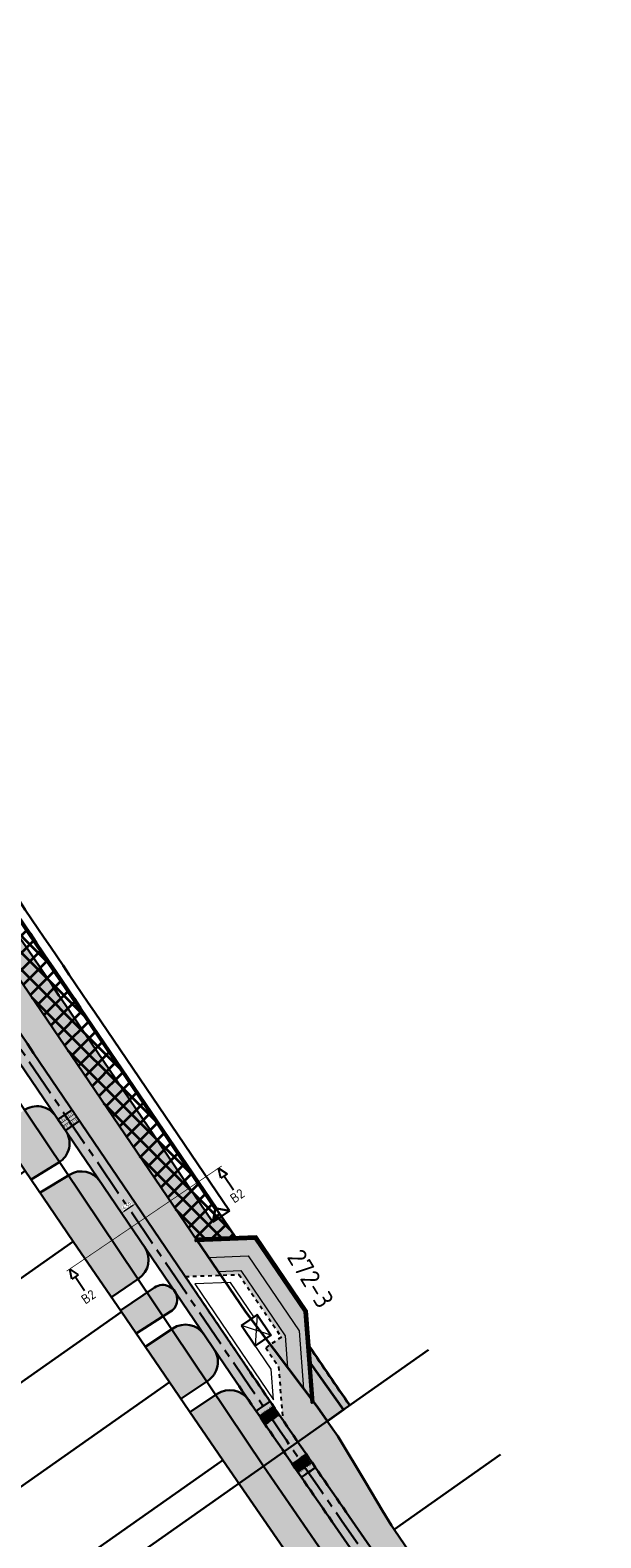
# Model space of a CAD drawing. Header units: metres. Extents: x 149090 to 161988, y 479090 to 487021.
# Tile 5 of 72: x 150500 to 150651, y 484557 to 484955. Entities that reach past the tile are written whole.
import ezdxf
from ezdxf.enums import TextEntityAlignment as Align

# ---------------------------------------------------------------- set-up
doc = ezdxf.new("R2010")
doc.units = ezdxf.units.M
doc.linetypes.add('AM-AS', pattern=[16, 10, -2, 2, -2])
doc.linetypes.add('XX-HIDDEN', pattern=[4, 2, -2])
doc.layers.get('0').update_dxf_attribs({"lineweight": 25})
doc.layers.get('Defpoints').update_dxf_attribs({"color": 211, "lineweight": 25})
for name, color, linetype, lineweight, true_color in [('B-WE-KG-GRENS_PERCEEL-GV', 1, 'Continuous', 30, 0xff0000), ('N-WE-GR-STADSLANDBOUW-A', 7, 'Continuous', 35, 0xffff9e), ('N-WE-KG-GRENS_POLDERWEG-G', 7, 'KG-PERCEEL', 35, 0x0000e6), ('N-WE-RI-VWA_RIOOLPUT-S', 20, 'Continuous', 25, 0xff3f00)]:
    doc.layers.add(name, color=color, linetype=linetype, lineweight=lineweight, true_color=true_color)
for name, color, linetype, lineweight in [('N-WE-AM-AS_WEG-G', 10, 'AM-AS', 30), ('N-WE-GR-HAAG_03-G', 90, 'GR-HAAG3', 35), ('N-WE-KG-GRENS_PERCEEL-G', 150, 'KG-PERCEEL', 35), ('N-WE-VH-KANTVERHARDING-G', 7, 'Continuous', 30), ('N-WE-VH-MATERIAALGRENS-G', 7, 'XX-HIDDEN', 25), ('N-WE-VH-VERHARDING_ASFALT-A', 252, 'Continuous', 18), ('N-WE-VW-MARKERING_LANGS_STREEP_DOORGETROKKEN_010-G', 7, 'Continuous', 35), ('X-XX-AL-CONSTRUCTIELIJN-G', 7, 'Continuous', 18), ('X-XX-AL-M', 7, 'Continuous', 18), ('X-XX-AL-VERWIJZING-S', 7, 'Continuous', 25)]:
    doc.layers.add(name, color=color, linetype=linetype, lineweight=lineweight)
doc.layers.add('N-WE-VW-MARKERING_PIANO_15-G', color=7, linetype='Continuous')
doc.styles.add('NLCS-ISO', font='NLCS-ISO.ttf')
doc.styles.add('NLCS-ISO-M1000-T50', font='NLCS-ISO.ttf')
doc.styles.add('NLCS-ISO-M500-T18', font='NLCS-ISO.ttf')
doc.styles.get("Standard").update_dxf_attribs({"font": 'NLCS-ISO.ttf'})
doc.linetypes.add('GR-HAAG3', pattern='A,6,[178,NLCS.shx,S=0.1815,R=0,X=0,Y=0],-2', length=8)
doc.linetypes.add('KG-PERCEEL', pattern='A,5.5,-2,["P",Standard,S=1.8,R=0,X=-0.5,Y=-0.9],-2,5.5,-2,[5,NLCS.shx,S=0.75,R=0,X=0,Y=0],-2', length=19)
doc.dimstyles.new('NLCS-M500-T18-PIJL-X_L2_H1', dxfattribs={"dimscale": 0.5, "dimtxt": 1.8, "dimasz": 1.8, "dimexe": 2, "dimexo": 2, "dimgap": 0.7, "dimtad": 1, "dimzin": 0, "dimdsep": 46, "dimtxsty": 'NLCS-ISO-M500-T18', "dimcen": 0, "dimdle": 2, "dimclrd": 256, "dimclre": 256, "dimclrt": 256, "dimadec": 1, "dimazin": 0, "dimtfac": 1, "dimtofl": 0, "dimtmove": 1, "dimatfit": 0, "dimfxl": 2, "dimfxlon": 1, "dimtfill": 1, "dimtfillclr": 254, "dimtolj": 1, "dimtzin": 0, "dimlwd": 18, "dimlwe": 18, "dimarcsym": 0})

# ---------------------------------------------------------------- blocks, each defined once
blk = doc.blocks.new('op-1')
at = {"layer": 'X-XX-AL-CONSTRUCTIELIJN-G', "flags": 128}
blk.add_lwpolyline([(0, 0), (36.95, 1.96), (29.75, 5.59), (15.77, 4.84), (15.55, 8.84), (4.57, 8.25)], close=True, dxfattribs=at)
blk = doc.blocks.new('SAL-VERWIJZING_DOORSNEDE_BOVEN-SO')
for p, q in [((-2, 9), (0, 14)), ((2, 9), (-2, 9)), ((0, 14), (2, 9)), ((0, 0), (0, 9))]:
    blk.add_line(p, q)
at = {"lineweight": 50, "style": 'NLCS-ISO'}
blk.add_attdef('...', text='', height=5, dxfattribs=at).set_placement((-0.05, -1.19), align=Align.TOP_CENTER)
blk = doc.blocks.new('*D426')
at = {"layer": 'Defpoints', "color": 0, "transparency": 16777216}
for p in [(150530.62, 484641.63), (150526.9, 484639.11)]:
    blk.add_point(p, dxfattribs=at)
at = {"layer": 'X-XX-AL-M', "linetype": 'Continuous', "lineweight": 18, "transparency": 16777216}
for p, q in [((150524.91, 484642.04), (150523.79, 484643.69)), ((150527.33, 484644.88), (150525.1, 484643.37)), ((150528.64, 484644.56), (150527.51, 484646.22))]:
    blk.add_line(p, q, dxfattribs=at)
at = {"layer": 'X-XX-AL-M', "transparency": 16777216}
for points in [[(150525.01, 484643.49), (150525.18, 484643.24), (150524.35, 484642.86)], [(150527.25, 484645.01), (150527.41, 484644.76), (150528.07, 484645.39)]]:
    blk.add_solid(points, dxfattribs=at)
at = {"layer": 'X-XX-AL-M', "transparency": 16777216, "insert": (150525.76, 484644.79), "char_height": 0.9, "attachment_point": 5, "rotation": 34.1592, "style": 'NLCS-ISO-M500-T18', "bg_fill": 3, "box_fill_scale": 1.1, "bg_fill_color": 256, "bg_fill_true_color": 13158600, "bg_fill_transparency": 0}
blk.add_mtext('\\A1;4.50', dxfattribs=at)
at = {"layer": 'Defpoints', "color": 0, "transparency": 16777216}
blk.add_point((150524.35, 484642.86), dxfattribs=at)

msp = doc.modelspace()

# ---------------------------------------------------------------- hatches: boundary and pattern name
at = {"layer": 'N-WE-GR-STADSLANDBOUW-A', "transparency": 33554559}
h = msp.add_hatch(color=256, dxfattribs=at)
h.dxf.hatch_style = 1
h.paths.add_polyline_path([(150480.8, 484729.055), (150543.944, 484636.062), (150554.379, 484636.455), (150550.638, 484641.968), (150548.446, 484640.48), (150512.803, 484693.007, -0.0031614), (150407.399, 484850.476), (150401.494, 484859.419), (150395.921, 484855.739)])
h = msp.add_hatch(color=256, dxfattribs=at)
h.dxf.hatch_style = 1
h.paths.add_polyline_path([(150501.136, 484685.09), (150541.16, 484626.105), (150550.467, 484626.455), (150543.944, 484636.062), (150480.8, 484729.055), (150395.921, 484855.739), (150389.728, 484851.65), (150395.632, 484842.708, 0.0031614)])
h = msp.add_hatch(color=256, dxfattribs=at)
h.dxf.hatch_style = 1
h.paths.add_polyline_path([(150507.757, 484656.186, 0.0097511), (150507.953, 484656.313), (150498.712, 484670.092, 0.0084842), (150498.544, 484669.977), (150491.477, 484664.954), (150498.923, 484653.999), (150500.497, 484651.69)])
h = msp.add_hatch(color=256, dxfattribs=at)
h.dxf.hatch_style = 1
h.paths.add_polyline_path([(150509.525, 484664.711), (150509.525, 484664.712), (150506.985, 484668.455, 0.4106271), (150498.712, 484670.092), (150507.953, 484656.313, 0.4182924)])
h = msp.add_hatch(color=256, dxfattribs=at)
h.dxf.hatch_style = 1
h.paths.add_polyline_path([(150528.669, 484625.426), (150510.291, 484652.828), (150502.82, 484648.283), (150511.603, 484635.397), (150521.644, 484620.638)])
h = msp.add_hatch(color=256, dxfattribs=at)
h.dxf.hatch_style = 1
h.paths.add_polyline_path([(150530.445, 484633.882), (150518.662, 484651.246, 0.3997364), (150510.579, 484653.003), (150510.291, 484652.828), (150528.669, 484625.426), (150528.859, 484625.555, 0.4136036)])
h = msp.add_hatch(color=256, dxfattribs=at)
h.dxf.hatch_style = 1
h.paths.add_polyline_path([(150571.211, 484611.743), (150572.393, 484596.442), (150575.97, 484591.705), (150578.646, 484587.923), (150582.942, 484590.95), (150574.325, 484603.135), (150573.254, 484617.014), (150559.92, 484636.663), (150543.944, 484636.062), (150547.287, 484631.138), (150557.78, 484631.533)])
h = msp.add_hatch(color=256, dxfattribs=at)
h.dxf.hatch_style = 1
h.paths.add_polyline_path([(150555.819, 484627.658), (150567.501, 484610.444), (150568.148, 484602.064), (150572.393, 484596.442), (150571.211, 484611.743), (150557.78, 484631.533), (150547.287, 484631.138), (150549.804, 484627.431)])
h = msp.add_hatch(color=256, dxfattribs=at)
h.dxf.hatch_style = 1
h.paths.add_polyline_path([(150567.501, 484610.444), (150555.819, 484627.658), (150549.804, 484627.431), (150550.467, 484626.455), (150555.303, 484626.637), (150566.524, 484610.102), (150563.585, 484608.107), (150568.148, 484602.064)], flags=17)
h = msp.add_hatch(color=256, dxfattribs=at)
h.dxf.hatch_style = 1
h.paths.add_polyline_path([(150533.07, 484623.226), (150531.054, 484621.87), (150535.286, 484615.56), (150537.269, 484616.83, 1.0114318)])
h = msp.add_hatch(color=256, dxfattribs=at)
h.dxf.hatch_style = 1
h.paths.add_polyline_path([(150535.286, 484615.56), (150531.054, 484621.87), (150524.024, 484617.139), (150524.282, 484616.76), (150528.203, 484611.024)])
h = msp.add_hatch(color=256, dxfattribs=at)
h.dxf.hatch_style = 1
h.paths.add_polyline_path([(150546.809, 484598.378), (150537.539, 484612.2), (150530.574, 484607.556), (150536.969, 484598.202), (150539.984, 484593.812)])
h = msp.add_hatch(color=256, dxfattribs=at)
h.dxf.hatch_style = 1
h.paths.add_polyline_path([(150548.732, 484606.931), (150546.126, 484610.772, 0.4118154), (150537.833, 484612.395), (150537.539, 484612.2), (150546.809, 484598.378), (150547.104, 484598.576, 0.4161287)])
h = msp.add_hatch(color=256, dxfattribs=at)
h.dxf.hatch_style = 1
h.paths.add_polyline_path([(150578.646, 484587.923), (150575.97, 484591.705), (150563.585, 484608.107), (150562.387, 484607.294), (150565.774, 484602.304), (150566.858, 484588.275, 0.000354), (150570.854, 484582.433)])
h = msp.add_hatch(color=256, dxfattribs=at)
h.dxf.hatch_style = 1
h.paths.add_polyline_path([(150582.942, 484590.95), (150584.548, 484592.082, -0.0009406), (150573.983, 484607.566), (150574.325, 484603.135)])
h = msp.add_hatch(color=256, dxfattribs=at)
h.dxf.hatch_style = 1
h.paths.add_polyline_path([(150567.176, 484579.84, -0.0008244), (150557.873, 484593.467, 0.4108494), (150549.595, 484595.091), (150549.192, 484594.824), (150561.788, 484576.044)])
h = msp.add_hatch(color=256, dxfattribs=at)
h.dxf.hatch_style = 1
h.paths.add_polyline_path([(150582.13, 484546.421), (150582.635, 484546.764, 0.4169312), (150584.2, 484555.144), (150580.746, 484560.134, -0.0011956), (150567.176, 484579.84), (150561.788, 484576.044), (150549.192, 484594.824), (150542.389, 484590.31), (150543.43, 484588.795), (150551.096, 484577.634), (150572.35, 484546.729), (150575.61, 484541.998)])
h = msp.add_hatch(color=256, dxfattribs=at)
h.dxf.hatch_style = 1
edge = h.paths.add_edge_path()
edge.add_arc((150598.484, 484559.984), 10, 214.68926, 291.51986)
edge.add_line((150602.152, 484550.682), (150596.29, 484559.27))
edge.add_line((150596.29, 484559.27), (150595.58, 484560.31))
edge.add_line((150595.58, 484560.31), (150593.217, 484564.26))
edge.add_line((150593.217, 484564.26), (150588.685, 484571.835))
edge.add_line((150588.685, 484571.835), (150581.445, 484583.965))
edge.add_line((150581.445, 484583.965), (150578.646, 484587.923))
edge.add_line((150578.646, 484587.923), (150570.854, 484582.433))
edge.add_arc((154694.672, 487407.611), 4998.75, 214.414577, 214.689257)
edge.add_line((150584.446, 484562.695), (150590.261, 484554.293))
edge = h.paths.add_edge_path()
edge.add_arc((150614.419, 484536.961), 10, 138.1861, 214.68926)
edge.add_line((150606.197, 484531.27), (150649, 484469.43))
edge.add_arc((157225.978, 489021.721), 7998.75, 214.6892568, 215.0527546)
edge.add_line((150678.013, 484427.796), (150765.795, 484302.675))
edge.add_arc((148308.901, 482578.966), 3001.25, 34.555501, 35.052755, ccw=False)
edge.add_line((150780.662, 484281.288), (150787.742, 484271.008))
edge.add_arc((150761.388, 484252.857), 32, -51.16034, 34.5555, ccw=False)
edge.add_line((150781.456, 484227.932), (150777.047, 484224.382))
edge.add_line((150777.047, 484224.382), (150763.126, 484214.299))
edge.add_line((150763.126, 484214.299), (150767.012, 484209.062))
edge.add_line((150767.012, 484209.062), (150793.68, 484228.85))
edge.add_line((150793.68, 484228.85), (150815.74, 484245.219))
edge.add_line((150815.74, 484245.219), (150714.5, 484388.53))
edge.add_line((150714.5, 484388.53), (150634.575, 484503.18))
edge.add_line((150634.575, 484503.18), (150620.345, 484524.028))
edge.add_line((150620.345, 484524.028), (150606.966, 484543.629))
at = {"layer": 'N-WE-VH-VERHARDING_ASFALT-A', "transparency": 33554585}
h = msp.add_hatch(color=256, dxfattribs=at)
h.dxf.hatch_style = 1
h.paths.add_polyline_path([(150485.386, 484708.347, -0.0000583), (150483.427, 484711.247), (150479.704, 484708.718, 0.0000583), (150481.664, 484705.818), (150481.664, 484705.818)])
h.paths.add_polyline_path([(150511.282, 484670.136), (150501.136, 484685.09, -0.0004682), (150485.386, 484708.347), (150481.664, 484705.818, 0.000468), (150497.412, 484682.563), (150507.56, 484667.608)])
h.paths.add_polyline_path([(150513.247, 484667.24), (150511.282, 484670.136), (150507.56, 484667.608), (150509.527, 484664.713)])
h = msp.add_hatch(color=256, dxfattribs=at)
h.dxf.hatch_style = 1
h.paths.add_polyline_path([(150638.855, 484476.181), (150642.556, 484478.741), (150584.446, 484562.695, -0.0023128), (150558.303, 484600.842), (150513.247, 484667.24), (150509.525, 484664.712), (150554.579, 484598.315, 0.0023128), (150580.746, 484560.134)])

# ---------------------------------------------------------------- linework, layer by layer
at = {"layer": 'B-WE-KG-GRENS_PERCEEL-GV', "flags": 128}
for points in [[(150346.617, 484896.871), (150561.788, 484576.044), (150578.646, 484587.923), (150575.97, 484591.705), (150557.04, 484616.775), (150480.8, 484729.055), (150388.945, 484866.15), (150362.175, 484906.875)], [(150298.207, 484705.27), (150355.94, 484745.955), (150410.862, 484784.554), (150423.288, 484765.878), (150435.942, 484747.196), (150448.473, 484728.512), (150461.002, 484709.918), (150473.646, 484691.216), (150486.27, 484672.615), (150498.923, 484653.999), (150511.603, 484635.397), (150524.282, 484616.76), (150536.969, 484598.202), (150543.43, 484588.795), (150551.096, 484577.634), (150549.541, 484576.538), (150499.934, 484541.574), (150443.943, 484502.126), (150439.691, 484508.168), (150436.688, 484506.054)], [(150605.345, 484606.737), (150578.646, 484587.923), (150581.445, 484583.965), (150588.685, 484571.835), (150593.217, 484564.26), (150595.58, 484560.31), (150596.29, 484559.27), (150624.363, 484579.102)], [(150783.074, 484177.766), (150763.083, 484206.147), (150793.68, 484228.85), (150815.74, 484245.219), (150714.5, 484388.53), (150634.575, 484503.18), (150620.345, 484524.028), (150596.29, 484559.27), (150595.58, 484560.31), (150593.217, 484564.26), (150588.685, 484571.835), (150581.445, 484583.965), (150578.646, 484587.923)], [(150772.779, 484170.681), (150746.106, 484208.783), (150777.05, 484230.56), (150782.94, 484236.35), (150787.27, 484244.47), (150788.434, 484250.398), (150748.897, 484306.531), (150701.778, 484373.665), (150654.888, 484440.96), (150608.228, 484508.415), (150561.788, 484576.044), (150561.147, 484575.593), (150555.319, 484571.485), (150553.773, 484570.396)], [(150624.363, 484579.102), (150596.29, 484559.27), (150620.345, 484524.028), (150648.574, 484543.919)]]:
    msp.add_lwpolyline(points, dxfattribs=at)
for points in [[(150511.603, 484635.397), (150498.923, 484653.999), (150446.659, 484617.191), (150459.617, 484598.799)], [(150472.576, 484580.405), (150524.282, 484616.76), (150511.603, 484635.397), (150459.617, 484598.799)], [(150485.535, 484562.011), (150536.969, 484598.202), (150524.282, 484616.76), (150472.576, 484580.405)], [(150485.535, 484562.011), (150499.934, 484541.574), (150549.541, 484576.538), (150551.096, 484577.634), (150543.43, 484588.795), (150536.969, 484598.202)]]:
    msp.add_lwpolyline(points, close=True, dxfattribs=at)
at = {"layer": 'B-WE-KG-GRENS_PERCEEL-GV'}
msp.add_lwpolyline([(150553.773, 484570.396), (150445.163, 484493.863)], dxfattribs=at)
at = {"layer": 'N-WE-AM-AS_WEG-G', "flags": 128}
msp.add_lwpolyline([(150305.14, 484975.95, 0.0008773), (150351.373, 484905.657), (150393.754, 484841.468, 0.0031614), (150499.274, 484683.826), (150556.441, 484599.578, 0.0023128), (150582.596, 484561.415), (150647.15, 484468.149, 0.0015861), (150676.171, 484426.504), (150763.953, 484301.383, -0.0021697), (150778.809, 484280.012), (150784.366, 484271.943)], format="xyb", dxfattribs=at)
at = {"layer": 'N-WE-GR-HAAG_03-G', "color": 116, "true_color": 0x136734, "flags": 128}
msp.add_lwpolyline([(150543.951, 484635.862), (150559.817, 484636.459), (150573.058, 484616.946), (150574.922, 484592.814), (150574.523, 484592.783), (150572.668, 484616.809), (150559.61, 484636.051), (150543.966, 484635.463)], close=True, dxfattribs=at)
at = {"layer": 'N-WE-KG-GRENS_PERCEEL-G', "flags": 128}
for points in [[(150307.474, 485007.079, 0.0011356), (150367.229, 484916.126), (150409.61, 484851.937, 0.0031614), (150514.996, 484694.495), (150554.379, 484636.455)], [(150573.983, 484607.566, 0.0009406), (150584.548, 484592.082, 0.0009406)]]:
    msp.add_lwpolyline(points, format="xyb", dxfattribs=at)
msp.add_lwpolyline([(150578.646, 484587.923), (150582.942, 484590.95), (150574.325, 484603.135), (150573.254, 484617.014), (150559.92, 484636.663), (150543.944, 484636.062), (150557.04, 484616.775), (150575.97, 484591.705)], close=True, dxfattribs=at)
at = {"layer": 'N-WE-VH-KANTVERHARDING-G'}
for p, q in [((150511.282, 484670.136), (150507.56, 484667.608)), ((150507.56, 484667.608), (150509.527, 484664.713)), ((150509.527, 484664.713), (150513.247, 484667.24)), ((150500.497, 484651.69), (150507.757, 484656.186)), ((150510.579, 484653.003), (150502.82, 484648.283)), ((150548.446, 484640.48), (150552.831, 484643.456)), ((150521.644, 484620.638), (150528.859, 484625.555)), ((150533.07, 484623.226), (150524.024, 484617.139)), ((150528.203, 484611.024), (150537.269, 484616.83)), ((150537.833, 484612.395), (150530.574, 484607.556)), ((150560.659, 484591.15), (150561.486, 484591.711)), ((150561.486, 484591.711), (150562.313, 484592.273)), ((150561.694, 484591.853), (150563.555, 484593.117)), ((150562.313, 484592.273), (150563.14, 484592.835)), ((150563.932, 484591.559), (150563.828, 484591.489)), ((150563.828, 484591.489), (150565.177, 484589.504)), ((150563.932, 484591.559), (150565.28, 484589.574)), ((150559.832, 484590.588), (150560.659, 484591.15)), ((150561.036, 484589.593), (150560.933, 484589.522)), ((150562.281, 484587.537), (150560.933, 484589.522)), ((150562.385, 484587.607), (150561.036, 484589.593)), ((150561.45, 484589.874), (150561.346, 484589.803)), ((150561.346, 484589.803), (150562.695, 484587.818)), ((150561.45, 484589.874), (150562.798, 484587.888)), ((150561.616, 484588.294), (150561.513, 484588.224)), ((150562.075, 484587.397), (150561.513, 484588.224)), ((150562.178, 484587.467), (150561.616, 484588.294)), ((150561.863, 484590.155), (150561.76, 484590.084)), ((150563.109, 484588.099), (150561.76, 484590.084)), ((150563.212, 484588.169), (150561.863, 484590.155)), ((150562.03, 484588.575), (150561.926, 484588.505)), ((150561.926, 484588.505), (150562.488, 484587.678)), ((150562.03, 484588.575), (150562.592, 484587.748)), ((150562.963, 484587.758), (150562.135, 484587.196)), ((150562.277, 484590.436), (150562.174, 484590.365)), ((150562.174, 484590.365), (150563.522, 484588.38)), ((150562.281, 484587.537), (150562.178, 484587.467)), ((150563.019, 484587.675), (150562.192, 484587.113)), ((150562.277, 484590.436), (150563.626, 484588.45)), ((150562.443, 484588.856), (150562.34, 484588.786)), ((150562.902, 484587.959), (150562.34, 484588.786)), ((150562.488, 484587.678), (150562.385, 484587.607)), ((150563.005, 484588.029), (150562.443, 484588.856)), ((150562.691, 484590.716), (150562.587, 484590.646)), ((150563.936, 484588.661), (150562.587, 484590.646)), ((150562.695, 484587.818), (150562.592, 484587.748)), ((150564.039, 484588.731), (150562.691, 484590.716)), ((150562.857, 484589.137), (150562.754, 484589.067)), ((150562.754, 484589.067), (150563.315, 484588.24)), ((150562.85, 484587.923), (150562.798, 484587.888)), ((150562.902, 484587.959), (150562.85, 484587.923)), ((150562.857, 484589.137), (150563.419, 484588.31)), ((150563.79, 484588.32), (150562.963, 484587.758)), ((150563.104, 484590.997), (150563.001, 484590.927)), ((150563.001, 484590.927), (150564.349, 484588.942)), ((150563.109, 484588.099), (150563.005, 484588.029)), ((150563.846, 484588.237), (150563.019, 484587.675)), ((150563.104, 484590.997), (150564.453, 484589.012)), ((150563.271, 484589.418), (150563.167, 484589.348)), ((150563.729, 484588.52), (150563.167, 484589.348)), ((150563.315, 484588.24), (150563.212, 484588.169)), ((150563.832, 484588.591), (150563.271, 484589.418)), ((150563.518, 484591.278), (150563.415, 484591.208)), ((150564.763, 484589.223), (150563.415, 484591.208)), ((150563.522, 484588.38), (150563.419, 484588.31)), ((150564.866, 484589.293), (150563.518, 484591.278)), ((150563.684, 484589.699), (150563.581, 484589.629)), ((150563.581, 484589.629), (150564.143, 484588.801)), ((150563.677, 484588.485), (150563.626, 484588.45)), ((150563.729, 484588.52), (150563.677, 484588.485)), ((150563.684, 484589.699), (150564.246, 484588.872)), ((150564.617, 484588.882), (150563.79, 484588.32)), ((150563.936, 484588.661), (150563.832, 484588.591)), ((150564.673, 484588.799), (150563.846, 484588.237)), ((150564.098, 484589.98), (150563.994, 484589.91)), ((150564.556, 484589.082), (150563.994, 484589.91)), ((150564.143, 484588.801), (150564.039, 484588.731)), ((150564.66, 484589.153), (150564.098, 484589.98)), ((150564.349, 484588.942), (150564.246, 484588.872)), ((150564.511, 484590.261), (150564.408, 484590.191)), ((150564.408, 484590.191), (150564.97, 484589.363)), ((150564.505, 484589.047), (150564.453, 484589.012)), ((150564.556, 484589.082), (150564.505, 484589.047)), ((150564.511, 484590.261), (150565.073, 484589.434)), ((150565.444, 484589.444), (150564.617, 484588.882)), ((150564.763, 484589.223), (150564.66, 484589.153)), ((150565.5, 484589.361), (150564.673, 484588.799)), ((150564.925, 484590.542), (150564.822, 484590.471)), ((150565.383, 484589.644), (150564.822, 484590.471)), ((150564.97, 484589.363), (150564.866, 484589.293)), ((150565.487, 484589.714), (150564.925, 484590.542)), ((150565.177, 484589.504), (150565.073, 484589.434)), ((150565.332, 484589.609), (150565.28, 484589.574)), ((150565.383, 484589.644), (150565.332, 484589.609)), ((150565.865, 484589.73), (150565.444, 484589.444)), ((150565.752, 484589.895), (150565.487, 484589.714)), ((150565.921, 484589.647), (150565.5, 484589.361)), ((150562.075, 484587.397), (150562.023, 484587.362)), ((150551.096, 484577.634), (150572.35, 484546.729)), ((150570.22, 484577.125), (150569.399, 484576.554)), ((150570.278, 484577.043), (150569.457, 484576.472)), ((150569.622, 484576.343), (150569.571, 484576.308)), ((150569.622, 484576.343), (150570.193, 484575.522)), ((150569.827, 484576.486), (150569.725, 484576.415)), ((150569.725, 484576.415), (150570.296, 484575.594)), ((150569.827, 484576.486), (150571.198, 484574.516)), ((150570.033, 484576.629), (150569.93, 484576.558)), ((150569.93, 484576.558), (150571.3, 484574.587)), ((150570.604, 484575.808), (150570.033, 484576.629)), ((150570.238, 484576.772), (150570.135, 484576.7)), ((150570.706, 484575.879), (150570.135, 484576.7)), ((150570.296, 484575.594), (150570.193, 484575.522)), ((150571.041, 484577.696), (150570.22, 484577.125)), ((150571.608, 484574.801), (150570.238, 484576.772)), ((150571.099, 484577.614), (150570.278, 484577.043)), ((150570.392, 484576.879), (150570.34, 484576.843)), ((150571.711, 484574.873), (150570.34, 484576.843)), ((150570.443, 484576.914), (150570.392, 484576.879)), ((150570.443, 484576.914), (150571.014, 484576.093)), ((150570.648, 484577.057), (150570.546, 484576.986)), ((150570.546, 484576.986), (150571.117, 484576.165)), ((150570.706, 484575.879), (150570.604, 484575.808)), ((150570.648, 484577.057), (150572.019, 484575.087)), ((150570.854, 484577.2), (150570.751, 484577.129)), ((150570.751, 484577.129), (150572.121, 484575.158)), ((150571.425, 484576.379), (150570.854, 484577.2)), ((150571.059, 484577.343), (150570.956, 484577.271)), ((150571.527, 484576.45), (150570.956, 484577.271)), ((150571.117, 484576.165), (150571.014, 484576.093)), ((150571.862, 484578.267), (150571.041, 484577.696)), ((150572.429, 484575.372), (150571.059, 484577.343)), ((150571.92, 484578.185), (150571.099, 484577.614)), ((150571.213, 484577.45), (150571.161, 484577.414)), ((150572.532, 484575.444), (150571.161, 484577.414)), ((150571.264, 484577.485), (150571.213, 484577.45)), ((150571.264, 484577.485), (150571.835, 484576.664)), ((150571.469, 484577.628), (150571.367, 484577.557)), ((150571.367, 484577.557), (150571.938, 484576.736)), ((150571.527, 484576.45), (150571.425, 484576.379)), ((150571.469, 484577.628), (150572.84, 484575.658)), ((150571.675, 484577.771), (150571.572, 484577.699)), ((150571.572, 484577.699), (150572.942, 484575.729)), ((150572.245, 484576.95), (150571.675, 484577.771)), ((150571.88, 484577.914), (150571.777, 484577.842)), ((150572.348, 484577.021), (150571.777, 484577.842)), ((150571.938, 484576.736), (150571.835, 484576.664)), ((150572.683, 484578.838), (150571.862, 484578.267)), ((150573.25, 484575.943), (150571.88, 484577.914)), ((150572.741, 484578.756), (150571.92, 484578.185)), ((150572.034, 484578.021), (150571.982, 484577.985)), ((150573.353, 484576.015), (150571.982, 484577.985)), ((150572.085, 484578.056), (150572.034, 484578.021)), ((150572.085, 484578.056), (150572.656, 484577.235)), ((150572.29, 484578.199), (150572.188, 484578.128)), ((150572.188, 484578.128), (150572.759, 484577.307)), ((150572.348, 484577.021), (150572.245, 484576.95)), ((150572.29, 484578.199), (150573.661, 484576.229)), ((150572.496, 484578.342), (150572.393, 484578.27)), ((150572.393, 484578.27), (150573.763, 484576.3)), ((150573.066, 484577.521), (150572.496, 484578.342)), ((150572.701, 484578.485), (150572.598, 484578.413)), ((150573.169, 484577.592), (150572.598, 484578.413)), ((150572.759, 484577.307), (150572.656, 484577.235)), ((150573.114, 484579.137), (150572.683, 484578.838)), ((150574.071, 484576.514), (150572.701, 484578.485)), ((150573.171, 484579.055), (150572.741, 484578.756)), ((150572.855, 484578.592), (150572.803, 484578.556)), ((150574.174, 484576.586), (150572.803, 484578.556)), ((150572.942, 484575.729), (150572.84, 484575.658)), ((150572.906, 484578.627), (150572.855, 484578.592)), ((150572.906, 484578.627), (150573.477, 484577.806)), ((150573.285, 484578.888), (150573.009, 484578.699)), ((150573.009, 484578.699), (150573.58, 484577.878)), ((150573.169, 484577.592), (150573.066, 484577.521)), ((150573.353, 484576.015), (150573.25, 484575.943)), ((150573.58, 484577.878), (150573.477, 484577.806)), ((150573.645, 484574.391), (150575.492, 484575.675)), ((150573.763, 484576.3), (150573.661, 484576.229)), ((150574.174, 484576.586), (150574.071, 484576.514)), ((150571.3, 484574.587), (150571.198, 484574.516)), ((150571.711, 484574.873), (150571.608, 484574.801)), ((150571.797, 484573.106), (150572.618, 484573.677)), ((150572.121, 484575.158), (150572.019, 484575.087)), ((150572.532, 484575.444), (150572.429, 484575.372)), ((150572.618, 484573.677), (150573.439, 484574.248)), ((150573.439, 484574.248), (150574.26, 484574.819)), ((150574.26, 484574.819), (150575.081, 484575.39))]:
    msp.add_line(p, q, dxfattribs=at)
at = {"layer": 'N-WE-VH-KANTVERHARDING-G', "flags": 128}
for points in [[(150320.329, 484992.273, 0.0009329), (150369.441, 484917.586), (150411.821, 484853.397, 0.0031614), (150517.189, 484695.983), (150552.831, 484643.456)], [(150315.895, 484989.369, 0.0009329), (150365.018, 484914.666), (150407.399, 484850.476, 0.0031614), (150512.803, 484693.007), (150548.446, 484640.48)], [(150319.218, 484988.676, 0.0009078), (150367.021, 484915.988), (150409.401, 484851.799, 0.0031614), (150514.789, 484694.354), (150549.084, 484643.813)], [(150319.636, 484988.95, 0.0009078), (150367.438, 484916.264), (150409.819, 484852.074, 0.0031614), (150515.203, 484694.635), (150549.498, 484644.094)], [(150303.552, 484974.268, 0.0008717), (150349.496, 484904.417), (150391.877, 484840.228, 0.0031614), (150497.412, 484682.563), (150554.579, 484598.315, 0.0023128), (150580.746, 484560.134), (150645.3, 484466.869, 0.0015861), (150674.329, 484425.211), (150762.111, 484300.091, -0.0021697), (150776.956, 484278.736), (150782.513, 484270.667)], [(150311.878, 484969.775, 0.0007849), (150353.251, 484906.897), (150395.632, 484842.708, 0.0031614), (150501.136, 484685.09), (150558.303, 484600.842, 0.0023128), (150584.446, 484562.695), (150649, 484469.43, 0.0015861), (150678.013, 484427.796), (150765.795, 484302.675, -0.0021697), (150780.662, 484281.288), (150786.219, 484273.219)], [(150353.251, 484906.897), (150395.632, 484842.708, 0.0031614), (150501.136, 484685.09), (150558.303, 484600.842, 0.0023128), (150584.446, 484562.695), (150649, 484469.43, 0.0015861), (150678.013, 484427.796), (150765.795, 484302.675, -0.0021697), (150780.662, 484281.288), (150787.742, 484271.008)]]:
    msp.add_lwpolyline(points, format="xyb", dxfattribs=at)
for points in [[(150552.831, 484643.456), (150549.498, 484644.094), (150549.084, 484643.813), (150548.446, 484640.48)], [(150547.104, 484598.576), (150539.984, 484593.812)], [(150542.389, 484590.31), (150549.595, 484595.091)]]:
    msp.add_lwpolyline(points, dxfattribs=at)
msp.add_lwpolyline([(150555.959, 484613.205), (150559.609, 484607.826), (150563.746, 484610.634), (150560.096, 484616.012)], close=True, dxfattribs=at)
at = {"layer": 'N-WE-VH-KANTVERHARDING-G'}
for centre, radius, start, end in [((150502.02, 484665.086), 6, 34.15919, 125.4011), ((150504.598, 484661.287), 6, 301.76877, 34.15919), ((150513.698, 484647.877), 6, 34.15919, 121.31274), ((150525.48, 484630.513), 6, 304.27855, 34.15919), ((150535.206, 484620.052), 3.826, 302.63252, 123.93505), ((150541.161, 484607.403), 6, 34.15919, 123.68967), ((150543.768, 484603.562), 6, 303.78481, 34.15919), ((150552.912, 484590.092), 6, 34.22632, 123.56744)]:
    msp.add_arc(centre, radius, start, end, dxfattribs=at)
at = {"layer": 'N-WE-VH-MATERIAALGRENS-G', "ltscale": 0.5}
msp.add_lwpolyline([(150541.161, 484626.105), (150555.303, 484626.637), (150566.524, 484610.102), (150562.387, 484607.294), (150565.774, 484602.304), (150566.86, 484588.243)], close=True, dxfattribs=at)
at = {"layer": 'N-WE-VW-MARKERING_LANGS_STREEP_DOORGETROKKEN_010-G', "const_width": 0.1, "flags": 128}
for points in [[(150508.271, 484667.184), (150508.58, 484666.729)], [(150508.375, 484667.92), (150508.993, 484667.01)], [(150509.098, 484667.746), (150509.407, 484667.291)], [(150509.203, 484668.482), (150509.821, 484667.572)], [(150509.925, 484668.308), (150510.234, 484667.853)], [(150510.03, 484669.044), (150510.648, 484668.134)], [(150511.049, 484666.654), (150510.74, 484667.109)], [(150510.752, 484668.87), (150511.061, 484668.415)], [(150510.857, 484669.606), (150511.475, 484668.696)], [(150511.772, 484666.48), (150511.154, 484667.389)], [(150511.876, 484667.215), (150511.567, 484667.67)], [(150512.599, 484667.041), (150511.981, 484667.951)], [(150509.395, 484665.53), (150509.086, 484665.985)], [(150510.117, 484665.356), (150509.499, 484666.266)], [(150510.222, 484666.092), (150509.913, 484666.547)], [(150510.945, 484665.918), (150510.326, 484666.828)]]:
    msp.add_lwpolyline(points, dxfattribs=at)
at = {"layer": 'N-WE-VW-MARKERING_PIANO_15-G', "const_width": 0.15, "flags": 128}
for points in [[(150512.012, 484669.061), (150508.29, 484666.532)], [(150512.518, 484668.316), (150508.796, 484665.788)]]:
    msp.add_lwpolyline(points, dxfattribs=at)
at = {"layer": 'X-XX-AL-CONSTRUCTIELIJN-G'}
for p, q in [((150560.096, 484616.012), (150559.609, 484607.826)), ((150563.746, 484610.634), (150555.959, 484613.205))]:
    msp.add_line(p, q, dxfattribs=at)
at = {"layer": 'X-XX-AL-CONSTRUCTIELIJN-G', "flags": 128}
for points in [[(150547.287, 484631.138), (150557.78, 484631.533), (150571.211, 484611.743), (150572.393, 484596.442)], [(150549.804, 484627.431), (150555.819, 484627.658), (150567.501, 484610.444), (150568.148, 484602.064)]]:
    msp.add_lwpolyline(points, dxfattribs=at)
at = {"layer": 'X-XX-AL-VERWIJZING-S', "linetype": 'AM-AS', "const_width": 0.2, "flags": 128}
msp.add_lwpolyline([(150509.823, 484627.52), (150550.777, 484655.309)], dxfattribs=at)

# ---------------------------------------------------------------- block references
at = {"layer": 'X-XX-AL-M', "rotation": 301.1212208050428}
msp.add_blockref('op-1', (150543.664, 484624.197), dxfattribs=at)
at = {"layer": 'X-XX-AL-VERWIJZING-S', "xscale": 0.4999999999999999, "yscale": 0.4999999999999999, "zscale": 0.4999999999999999, "rotation": 34.15919329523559}
for p in [(150553.88, 484648.955), (150514.581, 484622.289)]:
    msp.add_blockref('SAL-VERWIJZING_DOORSNEDE_BOVEN-SO', p, dxfattribs=at).add_auto_attribs({'...': 'B2'})

# ---------------------------------------------------------------- texts
at = {"layer": 'N-WE-RI-VWA_RIOOLPUT-S', "insert": (150572.088, 484633.889), "char_height": 5, "attachment_point": 1, "rotation": 301.29409, "style": 'NLCS-ISO-M1000-T50'}
msp.add_mtext_dynamic_manual_height_columns('272-3', width=5.97573, gutter_width=25, heights=[0], dxfattribs=at)

# ---------------------------------------------------------------- next in the draw order: dimensions: what is measured, and where the dimension line sits
at = {"layer": 'X-XX-AL-M'}
dim = msp.add_aligned_dim(p1=(150530.623, 484641.634), p2=(150526.899, 484639.107), distance=-4.54, dimstyle='NLCS-M500-T18-PIJL-X_L2_H1', dxfattribs=at)
dim.commit()
dim.dimension.update_dxf_attribs({"geometry": '*D426', "text_midpoint": (150525.763, 484644.789)})

# ---------------------------------------------------------------- next in the draw order: hatches: boundary and pattern name
at = {"layer": 'N-WE-KG-GRENS_POLDERWEG-G', "true_color": 0xf27172, "transparency": 33554559}
h = msp.add_hatch(dxfattribs=at)
h.set_pattern_fill('ANSI37', color=11)
edge = h.paths.add_edge_path()
edge.add_line((150480.8, 484729.055), (150543.944, 484636.062))
edge.add_line((150543.944, 484636.062), (150554.379, 484636.455))
edge.add_line((150554.379, 484636.455), (150514.996, 484694.495))
edge.add_arc((162912.312, 493106.801), 14982, 213.4346449, 214.1591933, ccw=False)
edge.add_line((150409.61, 484851.937), (150367.229, 484916.126))
edge.add_arc((170359.702, 498116.084), 23957, 213.1744585, 213.4346449, ccw=False)
edge.add_line((150307.493, 485007.05), (150301.031, 485002.498))
edge.add_line((150301.031, 485002.498), (150303.96, 484996.955))
edge.add_line((150303.96, 484996.955), (150306.47, 484992.185))
edge.add_line((150306.47, 484992.185), (150309.435, 484987.11))
edge.add_line((150309.435, 484987.11), (150362.049, 484907.067))
edge.add_line((150362.049, 484907.067), (150388.945, 484866.15))
edge.add_line((150388.945, 484866.15), (150480.8, 484729.055))

doc.saveas('drawing.dxf')
